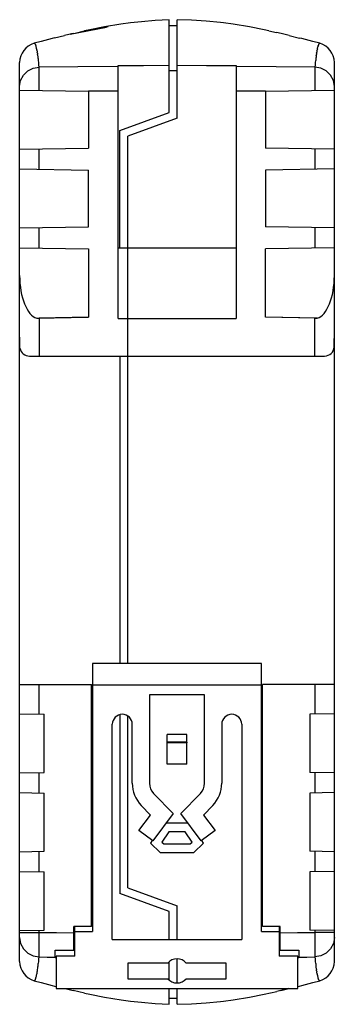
# Model space of a CAD drawing. Header units: millimetres. Extents: x 4204 to 4443, y -6141 to -6027.
# Tile 9 of 9: x 4411 to 4443, y -6127 to -6027. Entities that reach past the tile are written whole.
import ezdxf

# ---------------------------------------------------------------- set-up
doc = ezdxf.new("R2010")
doc.units = ezdxf.units.MM

msp = doc.modelspace()

# ---------------------------------------------------------------- linework, layer by layer
at = {"color": 7, "linetype": 'Continuous'}
for p, q in [((4426.282, -6027.039), (4424.878, -6027.109)), ((4426.282, -6036.452), (4426.282, -6027.039)), ((4427.082, -6037.012), (4427.082, -6027.019)), ((4416.205, -6028.491), (4419.897, -6027.776)), ((4417.68, -6028.157), (4420.072, -6027.705)), ((4423.487, -6027.223), (4422.346, -6027.351)), ((4424.878, -6027.109), (4423.487, -6027.223)), ((4426.282, -6027.619), (4427.082, -6027.619)), ((4432.778, -6027.482), (4431.818, -6027.351)), ((4434.451, -6027.755), (4432.778, -6027.482)), ((4414.631, -6028.877), (4415.647, -6028.624)), ((4416.529, -6028.414), (4415.647, -6028.624)), ((4416.529, -6028.414), (4416.35, -6028.463)), ((4416.746, -6028.372), (4417.68, -6028.157)), ((4436.431, -6028.145), (4437.189, -6028.315)), ((4437.674, -6028.423), (4437.189, -6028.315)), ((4438.487, -6028.617), (4437.674, -6028.423)), ((4437.818, -6028.463), (4437.674, -6028.423)), ((4438.487, -6028.617), (4439.555, -6028.882)), ((4413.257, -6029.234), (4412.563, -6029.419)), ((4412.568, -6029.418), (4412.563, -6029.419)), ((4412.568, -6029.418), (4412.569, -6029.429)), ((4412.596, -6029.422), (4412.591, -6029.42)), ((4412.607, -6029.428), (4412.596, -6029.422)), ((4412.607, -6029.428), (4412.61, -6029.457)), ((4412.635, -6029.456), (4412.63, -6029.449)), ((4412.646, -6029.47), (4412.635, -6029.456)), ((4412.675, -6029.521), (4412.669, -6029.511)), ((4412.685, -6029.545), (4412.675, -6029.521)), ((4412.715, -6029.62), (4412.709, -6029.605)), ((4412.725, -6029.652), (4412.715, -6029.62)), ((4412.768, -6029.801), (4412.749, -6029.731)), ((4412.749, -6029.731), (4412.749, -6029.731)), ((4412.806, -6029.963), (4412.807, -6030.007)), ((4412.807, -6030.007), (4412.815, -6030.085)), ((4412.83, -6030.081), (4412.829, -6030.08)), ((4412.835, -6030.109), (4412.83, -6030.081)), ((4441.329, -6030.109), (4441.334, -6030.082)), ((4441.334, -6030.082), (4441.334, -6030.082)), ((4441.355, -6030.005), (4441.345, -6030.085)), ((4441.358, -6029.962), (4441.355, -6030.005)), ((4441.396, -6029.801), (4441.415, -6029.732)), ((4441.414, -6029.732), (4441.415, -6029.732)), ((4441.439, -6029.651), (4441.449, -6029.62)), ((4441.449, -6029.62), (4441.455, -6029.605)), ((4441.479, -6029.544), (4441.489, -6029.522)), ((4441.489, -6029.522), (4441.494, -6029.511)), ((4441.518, -6029.47), (4441.528, -6029.456)), ((4441.528, -6029.456), (4441.533, -6029.449)), ((4441.557, -6029.428), (4441.552, -6029.456)), ((4441.557, -6029.428), (4441.567, -6029.422)), ((4441.567, -6029.422), (4441.572, -6029.42)), ((4441.596, -6029.418), (4441.594, -6029.429)), ((4441.596, -6029.418), (4441.601, -6029.419)), ((4412.846, -6030.167), (4412.835, -6030.109)), ((4412.876, -6030.337), (4412.87, -6030.304)), ((4412.87, -6030.304), (4412.87, -6030.304)), ((4412.886, -6030.404), (4412.876, -6030.337)), ((4412.911, -6030.56), (4412.91, -6030.56)), ((4412.927, -6030.673), (4412.911, -6030.56)), ((4412.951, -6030.849), (4412.95, -6030.848)), ((4412.967, -6030.976), (4412.951, -6030.849)), ((4441.213, -6030.851), (4441.197, -6030.973)), ((4441.213, -6030.851), (4441.213, -6030.85)), ((4441.237, -6030.672), (4441.253, -6030.562)), ((4441.253, -6030.562), (4441.253, -6030.562)), ((4441.278, -6030.402), (4441.293, -6030.306)), ((4441.293, -6030.306), (4441.294, -6030.305)), ((4441.318, -6030.166), (4441.329, -6030.109)), ((4411.082, -6122.673), (4411.082, -6031.351)), ((4412.991, -6031.17), (4412.991, -6031.17)), ((4413.081, -6034.207), (4413.063, -6031.826)), ((4421.082, -6057.373), (4421.082, -6031.67)), ((4433.082, -6031.67), (4433.082, -6057.373)), ((4441.1, -6031.826), (4441.083, -6034.207)), ((4441.172, -6031.172), (4441.172, -6031.172)), ((4443.082, -6122.673), (4443.082, -6031.351)), ((4426.282, -6032.19), (4427.082, -6032.19)), ((4411.082, -6034.172), (4418.082, -6034.294)), ((4418.082, -6034.28), (4418.082, -6040.05)), ((4436.082, -6034.294), (4443.082, -6034.172)), ((4436.082, -6034.28), (4436.082, -6040.05)), ((4421.282, -6038.271), (4426.282, -6036.452)), ((4427.082, -6037.012), (4422.082, -6038.832)), ((4421.282, -6050.172), (4421.282, -6038.271)), ((4422.082, -6092.412), (4422.082, -6038.832)), ((4411.082, -6040.172), (4418.082, -6040.05)), ((4443.082, -6040.172), (4436.082, -6040.05)), ((4413.082, -6042.207), (4413.082, -6040.137)), ((4441.082, -6040.137), (4441.082, -6042.207)), ((4411.082, -6042.172), (4418.082, -6042.294)), ((4418.082, -6048.05), (4418.082, -6042.294)), ((4443.082, -6042.172), (4436.082, -6042.294)), ((4436.082, -6042.294), (4436.082, -6048.05)), ((4411.082, -6048.172), (4418.082, -6048.05)), ((4443.082, -6048.172), (4436.082, -6048.05)), ((4413.082, -6050.207), (4413.082, -6048.137)), ((4441.082, -6048.137), (4441.082, -6050.207)), ((4411.082, -6050.172), (4418.082, -6050.294)), ((4418.082, -6050.294), (4418.082, -6057.243)), ((4421.082, -6050.172), (4433.082, -6050.172)), ((4443.082, -6050.172), (4436.082, -6050.294)), ((4436.082, -6057.243), (4436.082, -6050.294)), ((4412.816, -6057.334), (4418.082, -6057.217)), ((4418.082, -6057.243), (4413.082, -6057.336)), ((4413.082, -6057.336), (4413.082, -6061.172)), ((4421.082, -6057.373), (4433.082, -6057.373)), ((4441.348, -6057.334), (4436.082, -6057.217)), ((4441.082, -6057.336), (4436.082, -6057.243)), ((4441.082, -6061.172), (4441.082, -6057.336)), ((4411.082, -6059.242), (4411.104, -6059.242)), ((4411.104, -6060.38), (4411.104, -6059.242)), ((4443.082, -6059.242), (4443.082, -6059.242)), ((4412.082, -6061.172), (4442.082, -6061.172)), ((4421.282, -6061.172), (4421.282, -6092.412)), ((4435.682, -6092.412), (4418.482, -6092.412)), ((4418.482, -6092.412), (4418.482, -6119.612)), ((4435.682, -6119.612), (4435.682, -6092.412)), ((4411.082, -6094.542), (4418.382, -6094.542)), ((4413.082, -6097.547), (4413.082, -6094.542)), ((4418.382, -6119.112), (4418.382, -6094.542)), ((4418.382, -6094.572), (4435.782, -6094.572)), ((4443.082, -6094.542), (4435.782, -6094.542)), ((4435.782, -6119.112), (4435.782, -6094.542)), ((4441.082, -6094.542), (4441.082, -6097.547)), ((4429.882, -6095.572), (4424.282, -6095.572)), ((4424.282, -6095.572), (4424.282, -6104.553)), ((4429.882, -6104.553), (4429.882, -6095.572)), ((4411.082, -6097.512), (4413.582, -6097.555)), ((4413.582, -6103.468), (4413.582, -6097.555)), ((4421.282, -6097.588), (4421.282, -6115.752)), ((4422.082, -6115.192), (4422.082, -6097.737)), ((4443.082, -6097.512), (4440.582, -6097.555)), ((4440.582, -6097.555), (4440.582, -6103.468)), ((4420.502, -6120.412), (4420.502, -6098.572)), ((4422.532, -6104.553), (4422.532, -6098.572)), ((4431.632, -6098.572), (4431.632, -6104.553)), ((4433.662, -6098.572), (4433.662, -6120.412)), ((4428.07, -6099.612), (4426.094, -6099.612)), ((4426.094, -6100.383), (4426.094, -6099.612)), ((4428.07, -6100.383), (4428.07, -6099.612)), ((4426.082, -6102.612), (4426.094, -6100.436)), ((4428.07, -6100.383), (4426.094, -6100.383)), ((4428.07, -6100.436), (4426.094, -6100.436)), ((4428.082, -6102.612), (4428.07, -6100.436)), ((4428.082, -6102.612), (4426.082, -6102.612)), ((4411.082, -6103.512), (4413.582, -6103.468)), ((4413.082, -6105.547), (4413.082, -6103.477)), ((4443.082, -6103.512), (4440.582, -6103.468)), ((4441.082, -6103.477), (4441.082, -6105.547)), ((4411.082, -6105.512), (4413.582, -6105.555)), ((4413.582, -6111.468), (4413.582, -6105.555)), ((4424.704, -6105.596), (4426.682, -6107.641)), ((4427.482, -6107.641), (4429.46, -6105.596)), ((4443.082, -6105.512), (4440.582, -6105.555)), ((4440.582, -6105.555), (4440.582, -6111.468)), ((4424.389, -6107.787), (4423.446, -6106.813)), ((4430.718, -6106.813), (4429.775, -6107.787)), ((4423.211, -6109.365), (4424.389, -6107.787)), ((4426.682, -6107.641), (4424.613, -6110.412)), ((4429.551, -6110.412), (4427.482, -6107.641)), ((4429.775, -6107.787), (4430.953, -6109.365)), ((4428.213, -6108.621), (4425.95, -6108.621)), ((4424.613, -6110.412), (4423.211, -6109.365)), ((4426.259, -6109.503), (4425.541, -6110.529)), ((4427.905, -6109.503), (4426.259, -6109.503)), ((4428.623, -6110.529), (4427.905, -6109.503)), ((4430.953, -6109.365), (4429.551, -6110.412)), ((4424.568, -6110.38), (4424.393, -6110.629)), ((4424.393, -6110.629), (4425.367, -6111.603)), ((4425.541, -6110.529), (4425.733, -6110.721)), ((4425.733, -6110.721), (4428.431, -6110.721)), ((4428.431, -6110.721), (4428.623, -6110.529)), ((4428.797, -6111.603), (4429.771, -6110.629)), ((4429.771, -6110.629), (4429.596, -6110.38)), ((4411.082, -6111.512), (4413.582, -6111.468)), ((4413.082, -6113.547), (4413.082, -6111.477)), ((4425.367, -6111.603), (4428.797, -6111.603)), ((4443.082, -6111.512), (4440.582, -6111.468)), ((4441.082, -6111.477), (4441.082, -6113.547)), ((4411.082, -6113.512), (4413.582, -6113.555)), ((4413.582, -6119.468), (4413.582, -6113.555)), ((4443.082, -6113.512), (4440.582, -6113.555)), ((4440.582, -6113.555), (4440.582, -6119.468)), ((4426.282, -6117.572), (4421.282, -6115.752)), ((4422.082, -6115.192), (4427.082, -6117.012)), ((4427.082, -6120.412), (4427.082, -6117.012)), ((4426.282, -6120.412), (4426.282, -6117.572)), ((4411.082, -6119.512), (4413.582, -6119.468)), ((4411.082, -6119.705), (4413.082, -6119.705)), ((4413.063, -6122.198), (4413.082, -6119.705)), ((4413.082, -6119.705), (4413.082, -6119.477)), ((4418.382, -6119.112), (4416.582, -6119.112)), ((4416.582, -6121.512), (4416.582, -6119.112)), ((4416.682, -6122.112), (4416.682, -6119.112)), ((4416.682, -6119.612), (4418.482, -6119.612)), ((4435.682, -6119.612), (4437.482, -6119.612)), ((4437.582, -6119.112), (4435.782, -6119.112)), ((4437.482, -6119.112), (4437.482, -6122.112)), ((4437.582, -6121.512), (4437.582, -6119.112)), ((4443.082, -6119.512), (4440.582, -6119.468)), ((4441.082, -6119.477), (4441.082, -6119.705)), ((4443.082, -6119.705), (4441.082, -6119.705)), ((4441.082, -6119.705), (4441.1, -6122.198)), ((4420.502, -6120.412), (4433.662, -6120.412)), ((4414.682, -6121.512), (4416.582, -6121.512)), ((4414.682, -6122.296), (4414.682, -6121.512)), ((4437.582, -6121.512), (4439.482, -6121.512)), ((4439.482, -6121.512), (4439.482, -6122.296)), ((4412.951, -6123.175), (4412.967, -6123.048)), ((4412.991, -6122.853), (4412.991, -6122.854)), ((4414.782, -6122.297), (4414.682, -6122.296)), ((4416.682, -6122.112), (4414.782, -6122.112)), ((4414.782, -6122.112), (4414.782, -6125.412)), ((4426.154, -6122.812), (4422.084, -6122.812)), ((4422.084, -6122.812), (4422.084, -6124.412)), ((4426.282, -6124.528), (4426.282, -6122.696)), ((4427.082, -6124.828), (4427.082, -6122.396)), ((4432.08, -6122.812), (4428.01, -6122.812)), ((4432.08, -6124.412), (4432.08, -6122.812)), ((4439.382, -6122.112), (4437.482, -6122.112)), ((4439.382, -6125.412), (4439.382, -6122.112)), ((4439.482, -6122.296), (4439.382, -6122.297)), ((4441.172, -6122.853), (4441.173, -6122.854)), ((4441.199, -6123.002), (4441.196, -6123.048)), ((4441.196, -6123.048), (4441.213, -6123.175)), ((4412.806, -6124.061), (4412.807, -6124.017)), ((4412.807, -6124.017), (4412.815, -6123.939)), ((4412.83, -6123.943), (4412.829, -6123.943)), ((4412.83, -6123.943), (4412.846, -6123.856)), ((4412.87, -6123.719), (4412.886, -6123.619)), ((4412.87, -6123.719), (4412.87, -6123.72)), ((4412.911, -6123.463), (4412.91, -6123.464)), ((4412.911, -6123.463), (4412.927, -6123.35)), ((4412.951, -6123.175), (4412.95, -6123.175)), ((4441.213, -6123.175), (4441.213, -6123.175)), ((4441.237, -6123.35), (4441.253, -6123.463)), ((4441.253, -6123.463), (4441.254, -6123.464)), ((4441.277, -6123.619), (4441.288, -6123.687)), ((4441.288, -6123.687), (4441.294, -6123.719)), ((4441.294, -6123.719), (4441.294, -6123.72)), ((4441.318, -6123.856), (4441.329, -6123.915)), ((4441.329, -6123.915), (4441.334, -6123.943)), ((4441.334, -6123.943), (4441.335, -6123.943)), ((4441.357, -6124.017), (4441.349, -6123.939)), ((4441.358, -6124.061), (4441.357, -6124.017)), ((4412.563, -6124.605), (4412.568, -6124.606)), ((4412.568, -6124.606), (4412.569, -6124.595)), ((4412.591, -6124.604), (4412.607, -6124.596)), ((4412.607, -6124.596), (4412.61, -6124.567)), ((4412.63, -6124.574), (4412.646, -6124.554)), ((4412.669, -6124.513), (4412.685, -6124.479)), ((4412.709, -6124.419), (4412.725, -6124.372)), ((4412.749, -6124.293), (4412.768, -6124.223)), ((4412.749, -6124.293), (4412.749, -6124.293)), ((4422.084, -6124.412), (4426.154, -6124.412)), ((4428.01, -6124.412), (4432.08, -6124.412)), ((4440.907, -6124.79), (4441.601, -6124.605)), ((4441.396, -6124.223), (4441.415, -6124.293)), ((4441.415, -6124.293), (4441.415, -6124.293)), ((4441.439, -6124.372), (4441.449, -6124.404)), ((4441.449, -6124.404), (4441.455, -6124.419)), ((4441.479, -6124.479), (4441.489, -6124.502)), ((4441.489, -6124.502), (4441.494, -6124.513)), ((4441.518, -6124.554), (4441.528, -6124.568)), ((4441.528, -6124.568), (4441.534, -6124.574)), ((4441.557, -6124.596), (4441.554, -6124.567)), ((4441.557, -6124.596), (4441.567, -6124.602)), ((4441.567, -6124.602), (4441.573, -6124.604)), ((4441.596, -6124.606), (4441.594, -6124.595)), ((4441.596, -6124.606), (4441.601, -6124.605)), ((4414.631, -6125.147), (4414.782, -6125.183)), ((4414.782, -6125.412), (4439.382, -6125.412)), ((4415.698, -6125.412), (4416.529, -6125.609)), ((4416.39, -6125.571), (4416.529, -6125.609)), ((4417.68, -6125.867), (4416.529, -6125.609)), ((4426.282, -6126.985), (4426.282, -6125.412)), ((4427.082, -6127.004), (4427.082, -6125.412)), ((4438.464, -6125.412), (4437.23, -6125.695)), ((4437.635, -6125.609), (4438.466, -6125.412)), ((4437.635, -6125.609), (4437.79, -6125.567)), ((4439.382, -6125.182), (4439.533, -6125.147)), ((4422.346, -6126.672), (4423.487, -6126.8)), ((4427.082, -6126.404), (4426.282, -6126.404)), ((4431.818, -6126.672), (4432.793, -6126.54))]:
    msp.add_line(p, q, dxfattribs=at)
for points in [[(4431.818, -6027.351), (4431.511, -6027.314), (4430.05, -6027.166), (4428.573, -6027.067), (4427.082, -6027.019)], [(4422.346, -6027.351), (4421.373, -6027.484), (4419.703, -6027.756), (4418.216, -6028.044), (4417.68, -6028.157)], [(4436.431, -6028.145), (4435.94, -6028.042), (4434.451, -6027.755)], [(4414.631, -6028.877), (4414.396, -6028.937), (4413.257, -6029.234)], [(4441.601, -6029.419), (4440.905, -6029.233), (4439.765, -6028.936), (4439.555, -6028.882)], [(4412.646, -6029.47), (4412.65, -6029.511), (4412.651, -6029.517)], [(4412.685, -6029.545), (4412.689, -6029.587), (4412.693, -6029.61)], [(4412.725, -6029.652), (4412.728, -6029.694), (4412.734, -6029.736)], [(4412.806, -6029.963), (4412.787, -6029.878), (4412.768, -6029.801)], [(4441.358, -6029.962), (4441.377, -6029.878), (4441.396, -6029.801)], [(4441.439, -6029.651), (4441.434, -6029.693), (4441.427, -6029.735)], [(4441.479, -6029.544), (4441.473, -6029.586), (4441.468, -6029.61)], [(4441.518, -6029.47), (4441.512, -6029.511), (4441.51, -6029.517)], [(4412.846, -6030.167), (4412.846, -6030.212), (4412.854, -6030.308)], [(4412.886, -6030.404), (4412.886, -6030.449), (4412.893, -6030.558)], [(4412.927, -6030.673), (4412.925, -6030.719), (4412.93, -6030.828), (4412.932, -6030.85)], [(4412.967, -6030.976), (4412.965, -6031.022), (4412.967, -6031.13), (4412.969, -6031.171)], [(4441.197, -6030.974), (4441.196, -6031.02), (4441.192, -6031.128), (4441.19, -6031.173)], [(4441.237, -6030.672), (4441.236, -6030.717), (4441.229, -6030.826), (4441.228, -6030.851)], [(4441.278, -6030.403), (4441.276, -6030.448), (4441.267, -6030.556)], [(4441.318, -6030.166), (4441.315, -6030.21), (4441.304, -6030.319)], [(4411.082, -6033.82), (4411.179, -6033.207), (4411.46, -6032.654), (4411.897, -6032.213), (4412.45, -6031.928), (4413.063, -6031.826)], [(4413.063, -6031.826), (4413.039, -6031.596), (4413.015, -6031.377), (4412.991, -6031.17)], [(4421.082, -6031.778), (4417.002, -6031.798), (4413.063, -6031.826)], [(4421.082, -6031.67), (4423.679, -6031.658), (4426.282, -6031.652)], [(4427.082, -6031.651), (4430.086, -6031.657), (4433.082, -6031.67)], [(4441.1, -6031.826), (4437.161, -6031.798), (4433.082, -6031.778)], [(4441.172, -6031.172), (4441.148, -6031.379), (4441.124, -6031.597), (4441.1, -6031.826)], [(4443.082, -6033.82), (4442.985, -6033.207), (4442.704, -6032.654), (4442.266, -6032.213), (4441.714, -6031.928), (4441.1, -6031.826)], [(4421.082, -6034.265), (4419.572, -6034.272), (4418.082, -6034.28)], [(4436.082, -6034.28), (4434.591, -6034.272), (4433.082, -6034.265)], [(4413.082, -6119.705), (4414.818, -6119.72), (4416.582, -6119.734)], [(4437.582, -6119.734), (4439.346, -6119.72), (4441.082, -6119.705)], [(4411.082, -6120.204), (4411.179, -6120.816), (4411.46, -6121.37), (4411.897, -6121.81), (4412.45, -6122.095), (4413.063, -6122.198)], [(4443.082, -6120.204), (4442.985, -6120.816), (4442.704, -6121.37), (4442.266, -6121.81), (4441.714, -6122.095), (4441.1, -6122.198)], [(4412.967, -6123.048), (4412.965, -6123.002), (4412.967, -6122.893), (4412.969, -6122.853)], [(4412.991, -6122.853), (4413.015, -6122.646), (4413.039, -6122.428), (4413.063, -6122.198)], [(4413.063, -6122.198), (4413.87, -6122.204), (4414.682, -6122.21)], [(4439.482, -6122.21), (4440.294, -6122.204), (4441.1, -6122.198)], [(4441.1, -6122.198), (4441.124, -6122.428), (4441.148, -6122.646), (4441.172, -6122.853)], [(4441.194, -6122.851), (4441.196, -6122.893), (4441.199, -6123.002)], [(4412.768, -6124.223), (4412.787, -6124.145), (4412.806, -6124.061)], [(4412.846, -6123.856), (4412.846, -6123.812), (4412.854, -6123.715)], [(4412.886, -6123.619), (4412.886, -6123.574), (4412.893, -6123.466)], [(4412.927, -6123.35), (4412.925, -6123.304), (4412.93, -6123.196), (4412.932, -6123.174)], [(4441.237, -6123.35), (4441.238, -6123.304), (4441.234, -6123.196), (4441.232, -6123.174)], [(4441.277, -6123.619), (4441.278, -6123.574), (4441.271, -6123.466), (4441.271, -6123.462)], [(4441.318, -6123.856), (4441.318, -6123.812), (4441.31, -6123.715)], [(4441.358, -6124.061), (4441.377, -6124.145), (4441.396, -6124.223)], [(4412.563, -6124.605), (4413.258, -6124.79), (4414.399, -6125.088), (4414.631, -6125.147)], [(4412.646, -6124.554), (4412.65, -6124.512), (4412.651, -6124.506)], [(4412.685, -6124.479), (4412.689, -6124.437), (4412.693, -6124.413)], [(4412.725, -6124.372), (4412.728, -6124.329), (4412.734, -6124.288)], [(4439.533, -6125.147), (4439.767, -6125.087), (4440.907, -6124.79)], [(4441.438, -6124.372), (4441.436, -6124.329), (4441.43, -6124.288)], [(4441.478, -6124.479), (4441.475, -6124.437), (4441.471, -6124.413)], [(4441.518, -6124.554), (4441.514, -6124.512), (4441.513, -6124.506)], [(4417.68, -6125.867), (4418.225, -6125.982), (4419.715, -6126.269), (4421.389, -6126.542), (4422.346, -6126.672)], [(4432.793, -6126.54), (4434.463, -6126.267), (4435.949, -6125.98), (4437.23, -6125.695)], [(4423.487, -6126.8), (4424.878, -6126.915), (4426.282, -6126.985)], [(4427.082, -6127.004), (4428.573, -6126.956), (4430.049, -6126.858), (4431.512, -6126.71), (4431.818, -6126.672)]]:
    msp.add_lwpolyline(points, dxfattribs=at)
for centre, radius, start, end in [((4413.082, -6031.351), 2, 105.03189, 180), ((4441.082, -6031.351), 2, 0, 74.96811), ((4412.082, -6060.172), 1, 192.03139, 270), ((4442.082, -6060.172), 1, 270, 355.3878), ((4421.517, -6098.572), 1.015, 0, 180), ((4432.647, -6098.572), 1.015, 0, 180), ((4425.782, -6104.553), 3.25, 180, 224.049), ((4425.782, -6104.553), 1.5, 180, 224.049), ((4428.382, -6104.553), 1.5, 315.951, 0), ((4428.382, -6104.553), 3.25, 315.951, 0), ((4413.082, -6122.673), 2, 180, 254.96811), ((4427.082, -6123.612), 1.225, 40.7728, 139.2272), ((4441.082, -6122.673), 2, 285.03189, 0), ((4427.082, -6123.612), 1.225, 220.7728, 319.2272)]:
    msp.add_arc(centre, radius, start, end, dxfattribs=at)
for centre, major_axis, ratio, start_param, end_param in [((4413.082, -6053.009), (0, 4.364), 0.458263, 1.570796, 3.008382), ((4441.082, -6053.009), (0, 4.364), 0.458263, -3.008382, -1.570796), ((4413.082, -6056.608), (2, 0.043), 0.363826, -1.711797, -1.578586), ((4441.082, -6056.608), (2, -0.043), 0.363826, -1.563007, -1.429796), ((4441.082, -6058.88), (0, 24.125), 0.082902, -1.627709, -1.585797), ((4426.093, -6100.383), (0, 0.1), 0.008727, -2.137526, -1.570796), ((4428.071, -6100.383), (0, 0.1), 0.008727, -4.712389, -4.14566)]:
    msp.add_ellipse(centre, major_axis=major_axis, ratio=ratio, start_param=start_param, end_param=end_param, dxfattribs=at)

doc.saveas('drawing.dxf')
